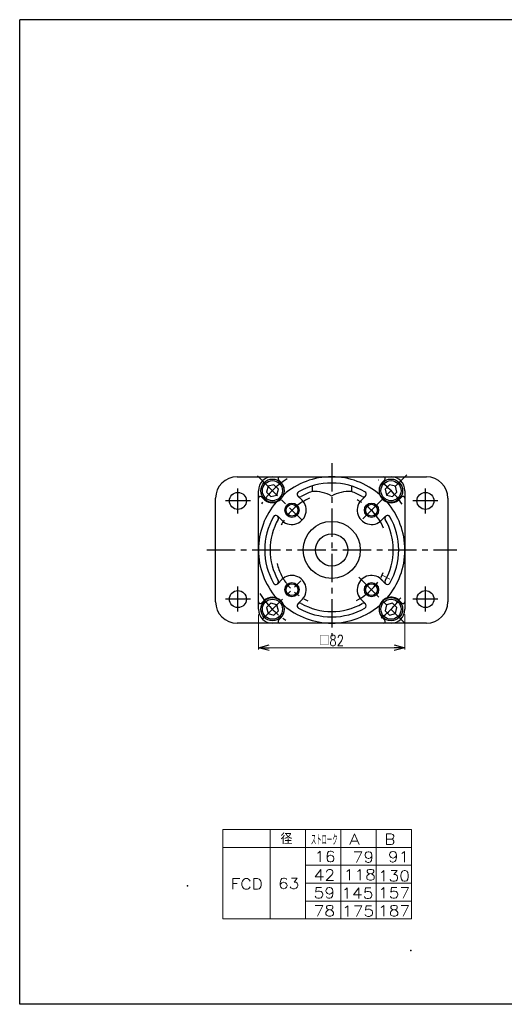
# Model space of a CAD drawing. Header units: millimetres. Extents: x -380 to 408, y -281 to 283.
# Tile 1 of 2: x -380 to -109, y -268 to 283. Entities that reach past the tile are written whole.
import ezdxf
from ezdxf.enums import TextEntityAlignment as Align

# ---------------------------------------------------------------- set-up
doc = ezdxf.new("R2010")
doc.units = ezdxf.units.MM
doc.header["$LTSCALE"] = 0.5
doc.header["$PDSIZE"] = 1
doc.linetypes.add('CENTER', pattern=[50.8, 31.75, -6.35, 6.35, -6.35])
doc.layers.add('Layer0001', color=7, linetype='Continuous')
doc.layers.add('ZUWAKU', color=7, linetype='Continuous')
doc.styles.add('FdaStyle0', font='txt.shx', dxfattribs={"width": 0.8, "bigfont": 'bigfont'})
doc.dimstyles.new('DaDimRotatedStyle', dxfattribs={"dimtxt": 6, "dimasz": 6.000004, "dimexe": 1, "dimexo": 2, "dimgap": 1, "dimtad": 3, "dimdsep": 46, "dimtxsty": 'FdaStyle0', "dimblk1": 'OPEN30', "dimblk2": 'OPEN30', "dimsah": 1, "dimcen": 0.09, "dimclrd": 4, "dimclre": 4, "dimclrt": 4, "dimadec": 0, "dimazin": 2, "dimtfac": 1, "dimtdec": 4, "dimtmove": 0, "dimatfit": 0, "dimfxl": 1, "dimarcsym": 0})

# ---------------------------------------------------------------- blocks, each defined once
blk = doc.blocks.new('_OPEN30')
at = {"color": 0, "linetype": 'ByBlock', "lineweight": -2}
for p, q in [((-1, 0.267949), (0, 0)), ((0, 0), (-1, -0.267949)), ((0, 0), (-1, 0))]:
    blk.add_line(p, q, dxfattribs=at)
blk = doc.blocks.new('*D3')
at = {"layer": 'Layer0001', "color": 4, "linetype": 'Continuous', "lineweight": 13}
for p, q in [((-246.32, -50.21), (-246.32, -69.77)), ((-164.32, -50.21), (-164.32, -69.77)), ((-246.32, -68.77), (-164.32, -68.77))]:
    blk.add_line(p, q, dxfattribs=at)
at = {"layer": 'Layer0001', "color": 4, "xscale": 6.000005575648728, "yscale": 5.999978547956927}
for p, rotation in [((-246.32, -68.77), 180), ((-164.32, -68.77), 360)]:
    blk.add_blockref('_OPEN30', p, dxfattribs=dict(at, rotation=rotation))
at = {"layer": 'Layer0001', "color": 4, "insert": (-205.32, -67.77), "char_height": 6, "width": 25.5, "attachment_point": 8, "style": 'FdaStyle0'}
blk.add_mtext('\\T1.00;□82', dxfattribs=at)
blk = doc.blocks.new('DC_GROUP_Φ63_8')
at = {"color": 4, "linetype": 'Continuous', "lineweight": 25}
for p, q in [((-173.02, 22.53), (-175.47, 20.08)), ((-169.67, 21.64), (-173.02, 22.53)), ((-175.47, 20.08), (-174.57, 16.74)), ((-174.57, 16.74), (-171.23, 15.84)), ((-171.23, 15.84), (-168.78, 18.29)), ((-168.78, 18.29), (-169.67, 21.64))]:
    blk.add_line(p, q, dxfattribs=at)
for radius in [6.5, 5.63]:
    blk.add_circle((-172.12, 19.19), radius, dxfattribs=at)
blk = doc.blocks.new('DC_GROUP_Φ63_9')
at = {"color": 4, "linetype": 'Continuous', "lineweight": 25}
for p, q in [((-237.63, 22.53), (-240.97, 21.64)), ((-235.18, 20.08), (-237.63, 22.53)), ((-240.97, 21.64), (-241.87, 18.29)), ((-241.87, 18.29), (-239.42, 15.84)), ((-239.42, 15.84), (-236.07, 16.74)), ((-236.07, 16.74), (-235.18, 20.08))]:
    blk.add_line(p, q, dxfattribs=at)
for radius in [6.5, 5.63]:
    blk.add_circle((-238.52, 19.19), radius, dxfattribs=at)
blk = doc.blocks.new('DC_GROUP_Φ63_10')
at = {"color": 4, "linetype": 'Continuous', "lineweight": 25}
for p, q in [((-239.42, -43.87), (-241.87, -46.32)), ((-236.07, -44.76), (-239.42, -43.87)), ((-241.87, -46.32), (-240.97, -49.66)), ((-237.63, -50.56), (-235.18, -48.11)), ((-235.18, -48.11), (-236.07, -44.76)), ((-240.97, -49.66), (-237.63, -50.56))]:
    blk.add_line(p, q, dxfattribs=at)
for radius in [6.5, 5.63]:
    blk.add_circle((-238.52, -47.21), radius, dxfattribs=at)
blk = doc.blocks.new('DC_GROUP_Φ63_11')
at = {"color": 4, "linetype": 'Continuous', "lineweight": 25}
for p, q in [((-171.23, -43.87), (-174.57, -44.76)), ((-168.78, -46.32), (-171.23, -43.87)), ((-174.57, -44.76), (-175.47, -48.11)), ((-175.47, -48.11), (-173.02, -50.56)), ((-169.67, -49.66), (-168.78, -46.32)), ((-173.02, -50.56), (-169.67, -49.66))]:
    blk.add_line(p, q, dxfattribs=at)
for radius in [6.5, 5.63]:
    blk.add_circle((-172.12, -47.21), radius, dxfattribs=at)

msp = doc.modelspace()

# ---------------------------------------------------------------- linework, layer by layer
at = {"color": 4, "linetype": 'CENTER', "lineweight": 25}
for p, q in [((-205.322, 34.599), (-205.322, -62.222)), ((-187.962, 3.346), (-163.168, 28.141)), ((-246.852, 27.518), (-221.939, 2.604)), ((-257.822, 6.487), (-257.822, 20.487)), ((-152.822, 6.487), (-152.822, 20.487)), ((-250.822, 13.487), (-264.822, 13.487)), ((-145.822, 13.487), (-159.822, 13.487)), ((-275.322, -14.013), (-135.322, -14.013)), ((-244.037, -52.728), (-222.552, -31.243)), ((-190.165, -29.17), (-164.322, -55.013)), ((-257.822, -48.513), (-257.822, -34.513)), ((-152.822, -48.513), (-152.822, -34.513)), ((-250.822, -41.513), (-264.822, -41.513)), ((-145.822, -41.513), (-159.822, -41.513))]:
    msp.add_line(p, q, dxfattribs=at)
at = {"color": 4, "linetype": 'Continuous', "lineweight": 25}
for p, q in [((-258.322, 26.987), (-152.322, 26.987)), ((-238.522, 26.987), (-205.322, 26.987)), ((-233.783, 23.994), (-235.069, 25.28)), ((-205.322, 26.987), (-172.122, 26.987)), ((-176.861, 23.994), (-175.575, 25.28)), ((-246.322, -14.013), (-246.322, 19.187)), ((-216.322, 21.837), (-216.322, 18.686)), ((-194.322, 21.837), (-194.322, 18.686)), ((-164.322, 19.187), (-164.322, -14.013)), ((-270.322, -43.013), (-270.322, 14.987)), ((-243.329, 14.448), (-244.615, 15.734)), ((-221.939, 13.918), (-224.218, 16.197)), ((-189.435, 13.187), (-186.425, 16.197)), ((-167.315, 14.448), (-166.029, 15.734)), ((-140.322, 14.987), (-140.322, -43.013)), ((-232.522, 1.874), (-235.532, 4.884)), ((-177.391, 2.604), (-175.111, 4.884)), ((-246.322, -47.213), (-246.322, -14.013)), ((-164.322, -14.013), (-164.322, -47.213)), ((-233.252, -30.63), (-235.532, -32.91)), ((-178.121, -29.9), (-175.111, -32.91)), ((-243.329, -42.474), (-244.615, -43.76)), ((-221.208, -41.213), (-224.218, -44.223)), ((-188.705, -41.944), (-186.425, -44.223)), ((-167.315, -42.474), (-166.029, -43.76)), ((-152.322, -55.013), (-258.322, -55.013)), ((-205.322, -55.013), (-238.522, -55.013)), ((-233.783, -52.02), (-235.069, -53.306)), ((-172.122, -55.013), (-205.322, -55.013)), ((-176.861, -52.02), (-175.575, -53.306))]:
    msp.add_line(p, q, dxfattribs=at)
at = {"color": 4, "linetype": 'Continuous', "lineweight": 13}
for p, q in [((-172.689, -30.363), (-177.159, -28.123)), ((-266.215, -170.642), (-160.604, -170.642)), ((-266.215, -170.642), (-266.215, -220.642)), ((-239.795, -170.642), (-239.795, -220.642)), ((-219.997, -170.642), (-219.997, -220.642)), ((-200.2, -170.642), (-200.2, -220.642)), ((-180.402, -170.642), (-180.402, -220.642)), ((-160.604, -170.642), (-160.604, -220.642)), ((-266.215, -180.642), (-160.604, -180.642)), ((-219.997, -190.642), (-160.604, -190.642)), ((-219.951, -200.642), (-160.604, -200.642)), ((-219.997, -210.642), (-160.604, -210.642)), ((-266.215, -220.642), (-160.604, -220.642))]:
    msp.add_line(p, q, dxfattribs=at)
at = {"color": 4, "linetype": 'Continuous', "lineweight": 25}
for centre, radius in [((-257.822, 13.487), 4.75), ((-152.822, 13.487), 4.75), ((-227.596, 8.261), 4), ((-227.596, 8.261), 3.3), ((-183.048, 8.261), 4), ((-183.048, 8.261), 3.3), ((-205.322, -14.013), 16), ((-205.322, -14.013), 9), ((-227.596, -36.287), 4), ((-227.596, -36.287), 3.3), ((-183.048, -36.287), 4), ((-183.048, -36.287), 3.3), ((-257.822, -41.513), 4.75), ((-152.822, -41.513), 4.75)]:
    msp.add_circle(centre, radius, dxfattribs=at)
for centre, radius, start, end in [((-258.322, 14.987), 12, 90, 180), ((-238.522, 19.187), 7.8, 90, 180), ((-238.556, 19.221), 6.75, 220.87302, 45), ((-234.362, 25.987), 1, 90, 225), ((-205.322, -14.013), 41, 90, 130.96301), ((-205.322, -14.013), 37.5, 90, 119.69906), ((-205.322, -14.013), 41, 49.03699, 90), ((-205.322, -14.013), 37.5, 60.30094, 90), ((-172.088, 19.221), 6.75, 128.87884, 320.12946), ((-176.282, 25.987), 1, 315, 90), ((-172.122, 19.187), 7.8, 0, 90), ((-152.322, 14.987), 12, 0, 90), ((-223.158, 17.258), 1.5, 119.69906, 299.69906), ((-205.322, -14.013), 34.5, 108.59282, 119.69906), ((-215.118, -1.277), 20, 60.42145, 93.45102), ((-195.526, -1.277), 20, 86.54898, 119.57855), ((-205.322, -14.013), 34.5, 60.30094, 71.40718), ((-187.486, 17.258), 1.5, 240.30094, 60.30094), ((-245.322, 15.027), 1, 45, 180), ((-205.322, -14.013), 41, 139.03699, 180), ((-227.596, 8.261), 8, 220.83676, 45), ((-183.048, 8.261), 8, 130.83676, 315), ((-205.322, -14.013), 41, 0, 40.96301), ((-165.322, 15.027), 1, 0, 135), ((-205.322, -14.013), 37.5, 150.30094, 180), ((-205.322, -14.013), 34.5, 150.30094, 180), ((-236.593, 3.823), 1.5, 330.30094, 150.30094), ((-174.051, 3.823), 1.5, 29.69906, 209.69906), ((-205.322, -14.013), 34.5, 0, 29.69906), ((-205.322, -14.013), 37.5, 0, 29.69906), ((-205.322, -14.013), 41, 180, 220.96301), ((-205.322, -14.013), 37.5, 180, 209.69906), ((-205.322, -14.013), 34.5, 180, 209.69906), ((-205.322, -14.013), 34.5, 330.30094, 360), ((-205.322, -14.013), 41, 319.03699, 360), ((-205.322, -14.013), 37.5, 330.30094, 360), ((-236.593, -31.849), 1.5, 209.69906, 29.69906), ((-227.596, -36.287), 8, 310.83676, 135), ((-183.048, -36.287), 8, 40.83676, 225), ((-174.051, -31.849), 1.5, 150.30094, 330.30094), ((-258.322, -43.013), 12, 180, 270), ((-245.322, -43.053), 1, 180, 315), ((-238.556, -47.247), 6.75, 315, 135), ((-223.158, -45.284), 1.5, 60.30094, 240.30094), ((-205.322, -14.013), 34.5, 240.30094, 270), ((-205.322, -14.013), 34.5, 270, 299.69906), ((-187.486, -45.284), 1.5, 299.69906, 119.69906), ((-172.088, -47.247), 6.75, 39.17733, 225), ((-165.322, -43.053), 1, 225, 360), ((-152.322, -43.013), 12, 270, 0), ((-238.522, -47.213), 7.8, 180, 270), ((-205.322, -14.013), 41, 229.03699, 270), ((-205.322, -14.013), 37.5, 240.30094, 270), ((-205.322, -14.013), 41, 270, 310.96301), ((-205.322, -14.013), 37.5, 270, 299.69906), ((-172.122, -47.213), 7.8, 270, 0), ((-234.362, -54.013), 1, 135, 270), ((-176.282, -54.013), 1, 270, 45)]:
    msp.add_arc(centre, radius, start, end, dxfattribs=at)
at = {"color": 4, "linetype": 'CENTER', "lineweight": 25}
for radius, start, end in [(47, 122.14582, 146.66404), (47, 33.00562, 56.33951), (31.5, 113.20207, 159.45418), (31.5, 22.78759, 64.38927), (31.5, 194.02396, 245.00774), (31.5, 296.1894, 336.25388), (47, 211.2761, 236.93598), (47, 305.9795, 326.58801)]:
    msp.add_arc((-205.322, -14.013), radius, start, end, dxfattribs=at)
at = {"color": 5, "linetype": 'Continuous'}
for p in [(-285.978, -202.166), (-161.033, -238.328)]:
    msp.add_point(p, dxfattribs=at)
at = {"layer": 'ZUWAKU', "color": 5, "linetype": 'Continuous', "lineweight": 25}
for p, q in [((-380, -268.5), (-380, 283)), ((396, 283), (-380, 283)), ((408, -268.5), (-380, -268.5))]:
    msp.add_line(p, q, dxfattribs=at)

# ---------------------------------------------------------------- block references
at = {"linetype": 'Continuous'}
for name in ['DC_GROUP_Φ63_9', 'DC_GROUP_Φ63_8', 'DC_GROUP_Φ63_10', 'DC_GROUP_Φ63_11']:
    msp.add_blockref(name, (0, 0), dxfattribs=at)

# ---------------------------------------------------------------- texts
at = {"color": 4, "style": 'FdaStyle0'}
for s, width, p, p2 in [('   径', 0.952381, (-251.368, -178.807), (-227.368, -178.807)), ('ストローク', 0.416667, (-216.998, -179.31), (-201.998, -179.31))]:
    msp.add_text(s, height=6, dxfattribs=dict(at, width=width)).set_placement(p, p2, align=Align.FIT)
for s, p, p2 in [('A', (-195.546, -179.063), (-189.546, -179.063)), ('B', (-175.748, -179.063), (-169.748, -179.063)), ('16', (-215.139, -188.715), (-203.139, -188.715)), ('79', (-193.572, -189.063), (-181.572, -189.063)), ('91', (-173.851, -188.85), (-161.851, -188.85)), ('42', (-215.397, -199.063), (-203.397, -199.063)), ('118', (-198.607, -198.918), (-180.607, -198.918)), ('FCD', (-261.85, -204.063), (-243.85, -204.063)), ('63', (-235.392, -203.81), (-223.392, -203.81)), ('130', (-179.52, -199.597), (-161.52, -199.597)), ('59', (-215.45, -209.063), (-203.45, -209.063)), ('145', (-199.952, -209.264), (-181.952, -209.264)), ('157', (-179.396, -209.063), (-161.396, -209.063)), ('78', (-215.45, -219.063), (-203.45, -219.063)), ('175', (-199.536, -219.264), (-181.536, -219.264)), ('187', (-179.396, -219.063), (-161.396, -219.063))]:
    msp.add_text(s, height=6, dxfattribs=at).set_placement(p, p2, align=Align.FIT)

# ---------------------------------------------------------------- dimensions: what is measured, and where the dimension line sits
at = {"layer": 'Layer0001', "linetype": 'Continuous', "lineweight": 13}
dim = msp.add_linear_dim(base=(-164.322, -68.775), p1=(-246.322, -48.213), p2=(-164.322, -48.213), text='□<>', dimstyle='DaDimRotatedStyle', override={"dimtxt": 6, "dimasz": 6.000004, "dimexe": 1, "dimexo": 2, "dimgap": 1, "dimtad": 3, "dimtih": 0, "dimtoh": 0, "dimdec": 2, "dimzin": 8, "dimtxsty": 'FdaStyle0', "dimblk1": 'OPEN30', "dimblk2": 'OPEN30', "dimsah": 1, "dimclrd": 4, "dimclre": 4, "dimclrt": 4, "dimazin": 2, "dimtofl": 1, "dimatfit": 0, "dimtolj": 0, "dimtzin": 8}, dxfattribs=at)
dim.commit()
dim.dimension.update_dxf_attribs({"geometry": '*D3', "text_midpoint": (-205.322, -68.775)})

doc.saveas('drawing.dxf')
